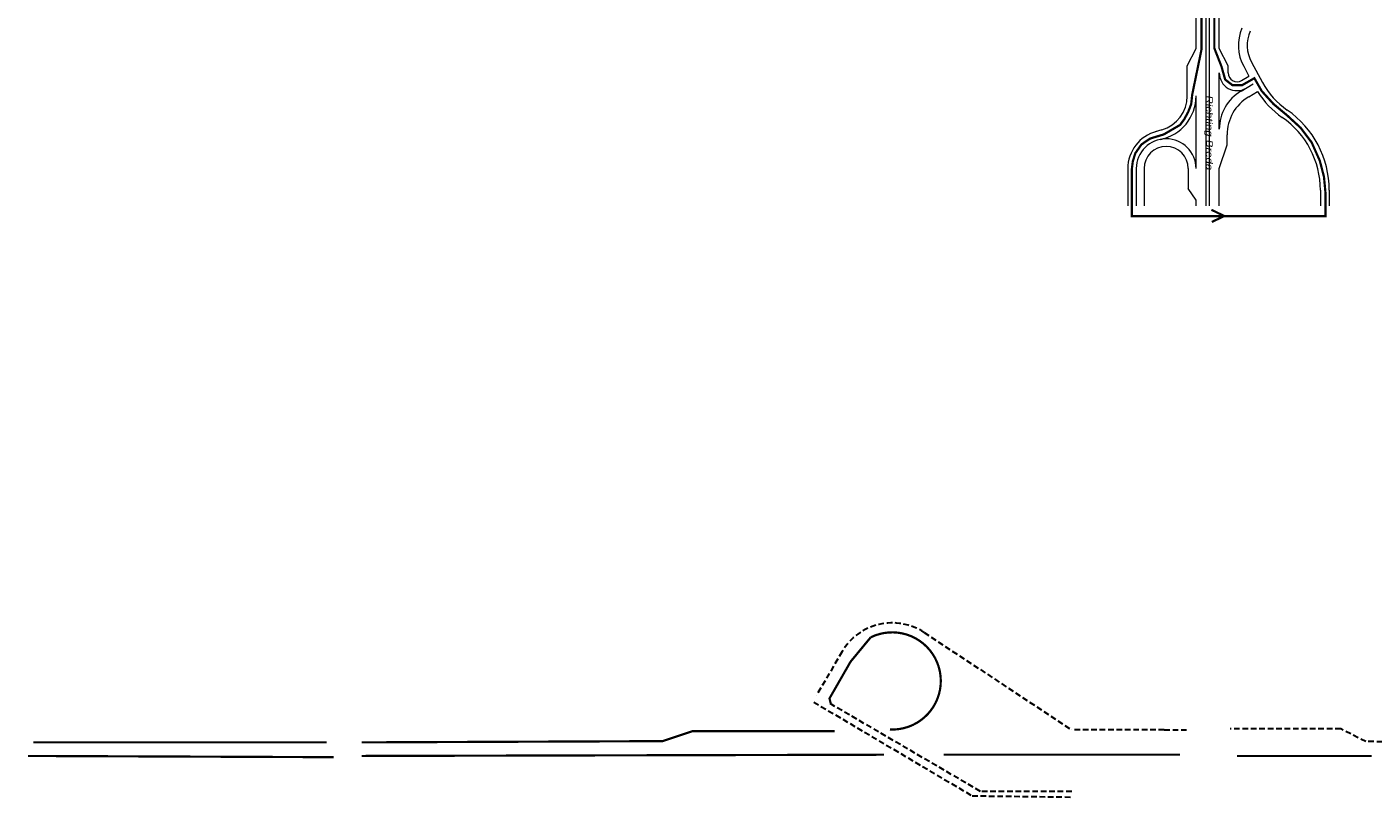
# Model space of a CAD drawing. Header units: metres. Extents: x 534 to 2631, y -2348 to -1484.
# Tile 5 of 13: x 1577 to 1881, y -2128 to -1954. Entities that reach past the tile are written whole.
import ezdxf

# ---------------------------------------------------------------- set-up
doc = ezdxf.new("R2010")
doc.units = ezdxf.units.M
doc.linetypes.add('DASHED', pattern=[19.05, 12.7, -6.35])
for name, color, linetype, lineweight in [('ROUTE1RIJDEN', 10, 'DASHED', 30), ('ROUTE1STROOIEN', 3, 'Continuous', 0), ('STROOI', 7, 'Continuous', 0), ('Strooi WEL', 90, 'Continuous', 0), ('Text', 7, 'Continuous', 0)]:
    doc.layers.add(name, color=color, linetype=linetype, lineweight=lineweight)
doc.styles.add('ISO25', font='ARIALN.TTF', dxfattribs={"width": 1.5, "oblique": 10})

msp = doc.modelspace()

# ---------------------------------------------------------------- linework, layer by layer
at = {"layer": 'ROUTE1RIJDEN', "ltscale": 0.1}
for p, q in [((1779.46, -2090.75), (1812.74, -2112.75)), ((1760.88, -2095.08), (1755.11, -2104.95)), ((1754.49, -2106.49), (1790.28, -2127.68)), ((1792.16, -2126.68), (1758.1, -2106.77)), ((1833.73, -2112.75), (1812.74, -2112.75)), ((1833.73, -2112.75), (1838.73, -2112.75)), ((1873.63, -2112.54), (1848.66, -2112.54)), ((1879.26, -2115.43), (1873.63, -2112.54)), ((1911.59, -2115.57), (1879.26, -2115.43)), ((1812.8, -2126.68), (1792.16, -2126.68)), ((1790.28, -2127.68), (1812.8, -2127.97))]:
    msp.add_line(p, q, dxfattribs=at)
msp.add_arc((1772.22, -2101.71), 13.13, 56.5366, 149.7026, dxfattribs=at)
at = {"layer": 'ROUTE1STROOIEN', "const_width": 0.5}
msp.add_lwpolyline([(1771.7, -2112.69, 1.290821), (1767.36, -2091.85, 1.290821)], format="xyb", dxfattribs=at)
at = {"layer": 'ROUTE1STROOIEN', "ltscale": 0.5, "const_width": 0.5}
msp.add_lwpolyline([(1767.36, -2091.85), (1762.81, -2097.36), (1758.05, -2105.66), (1758.39, -2107.04)], dxfattribs=at)
at = {"layer": 'ROUTE1STROOIEN', "const_width": 0.5}
for points in [[(1759.24, -2113.08), (1727.07, -2113.08), (1720.35, -2115.32), (1652.32, -2115.6)], [(1644.37, -2115.6), (1578.07, -2115.6)], [(1576.87, -2118.67), (1645.97, -2118.95)], [(1652.29, -2118.67), (1770.34, -2118.39)], [(1783.85, -2118.39), (1837.29, -2118.39)], [(1850.15, -2118.67), (1880.65, -2118.67)]]:
    msp.add_lwpolyline(points, dxfattribs=at)
at = {"layer": 'STROOI', "color": 7}
for p, q in [((1843.17, -1994.29), (1843.17, -1930.91)), ((1843.92, -1994.29), (1843.92, -1930.91)), ((1840.92, -1958.72), (1840.92, -1944.4)), ((1846.17, -1958.72), (1846.17, -1944.4)), ((1838.93, -1962.58), (1840.92, -1958.72)), ((1848.17, -1962.58), (1846.17, -1958.72)), ((1838.92, -1969.42), (1838.93, -1962.58)), ((1848.17, -1964.22), (1848.17, -1962.58)), ((1851.68, -1962.7), (1852.88, -1964.93)), ((1853.44, -1961.75), (1855.93, -1966.36)), ((1846.17, -1976.93), (1846.17, -1964.22)), ((1851.19, -1965.94), (1852.88, -1964.93)), ((1851.08, -1968.33), (1853.84, -1966.7)), ((1852.83, -1969.62), (1854.82, -1968.44)), ((1840.92, -1985.85), (1840.92, -1969.42)), ((1833.2, -1977.09), (1831.69, -1977.54)), ((1846.17, -1985.85), (1847.92, -1980.48)), ((1847.92, -1980.48), (1847.92, -1978.22)), ((1825.48, -1985.85), (1825.48, -1994.29)), ((1827.41, -1985.85), (1827.41, -1994.29)), ((1829.16, -1985.85), (1829.16, -1994.29)), ((1839.16, -1985.85), (1839.16, -1990.39)), ((1846.17, -1994.29), (1846.17, -1985.85)), ((1840.92, -1992.96), (1839.16, -1990.38)), ((1840.92, -1994.29), (1840.92, -1992.96)), ((1869.02, -1990.71), (1869.02, -1994.29)), ((1871.02, -1990.71), (1871.02, -1994.29))]:
    msp.add_line(p, q, dxfattribs=at)
for centre, radius, start, end in [((1860.48, -1957.95), 10, 157.3403, 208.3469), ((1860.48, -1957.95), 8, 156.5175, 208.3469), ((1850.17, -1964.22), 4, 180, 300.6388), ((1850.17, -1964.22), 2, 180.057, 300.6388), ((1856.17, -1976.93), 10, 120.6388, 180), ((1871.77, -1957.81), 20, 212.0899, 235.3327), ((1871.77, -1957.81), 18, 208.3469, 235.3327), ((1830.92, -1969.42), 10, 281.132, 0), ((1830.92, -1969.42), 8, 286.5454, 359.943), ((1857.92, -1978.22), 10, 120.6388, 180), ((1849.02, -1990.71), 20, 0, 55.3327), ((1849.02, -1990.71), 22, 0, 55.3327), ((1834.16, -1985.85), 8.68, 104.6584, 180), ((1834.16, -1985.85), 6.75, 0, 180), ((1834.16, -1985.85), 5, 0, 180)]:
    msp.add_arc(centre, radius, start, end, dxfattribs=at)
at = {"layer": 'Strooi WEL', "const_width": 0.5}
for points in [[(1842.15, -1891.1), (1842.15, -1958.89), (1840.05, -1969.09), (1839.81, -1971.29), (1839.13, -1973.05), (1838.23, -1974.71), (1837.3, -1975.97), (1833.63, -1978.11), (1830.51, -1979.06), (1828.57, -1980.39), (1827.21, -1982.33), (1826.63, -1984.13), (1826.39, -1986.01), (1826.39, -1996.58), (1870.18, -1996.58), (1870.18, -1991.4), (1869.83, -1987.69), (1868.89, -1984.07), (1867.05, -1979.93), (1864.55, -1976.62), (1861.53, -1973.84), (1858.42, -1971.24), (1855.74, -1968.28), (1854.1, -1965.4), (1851.29, -1967), (1849.17, -1967), (1847.5, -1965.72), (1846.64, -1962.69), (1845.06, -1958.65), (1845.05, -1796.2)], [(1844.41, -1995.16), (1847.28, -1996.58), (1844.47, -1997.92)]]:
    msp.add_lwpolyline(points, dxfattribs=at)

# ---------------------------------------------------------------- texts
at = {"layer": 'Text', "style": 'ISO25', "oblique": 10, "width": 1.5}
msp.add_text('Richting Breda', height=1.5, rotation=270, dxfattribs=at).set_placement((1843.2, -1969.23))

doc.saveas('drawing.dxf')
